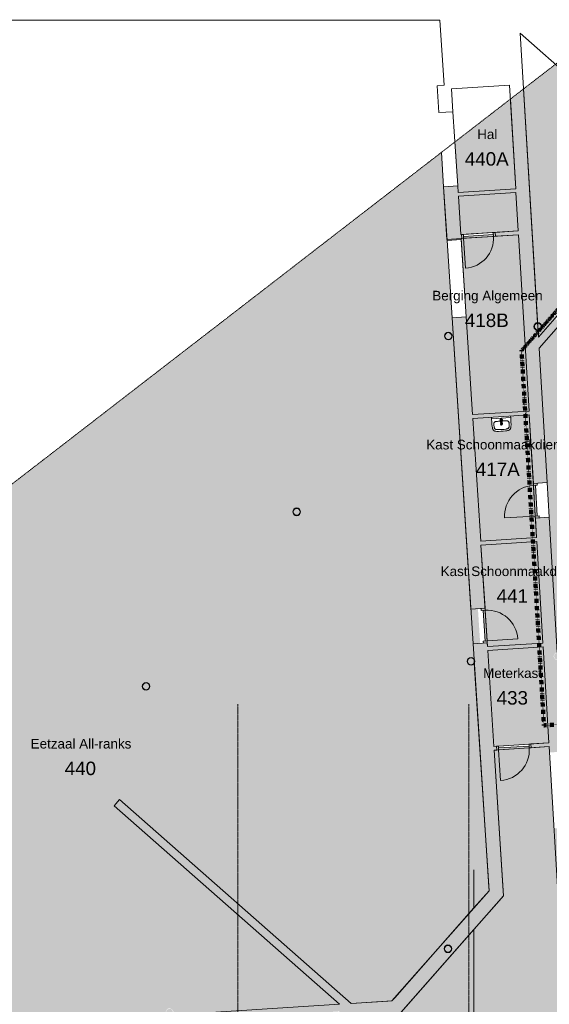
# Model space of a CAD drawing. Header units: millimetres. Extents: x 12177 to 91867, y 4659 to 113498.
# Tile 61 of 70: x 40738 to 54524, y 87874 to 113498. Entities that reach past the tile are written whole.
import ezdxf

# ---------------------------------------------------------------- set-up
doc = ezdxf.new("R2010")
doc.units = ezdxf.units.MM
for name, pattern in [('Afbreeklijn', [9, 5, -2, 0, -2]), ('ARC Dash', [4, 2, -2]), ('ARC Grid Line', [22.225, 12.7, -3.175, 3.175, -3.175])]:
    doc.linetypes.add(name, pattern=pattern)
for name, color, linetype, lineweight in [('A--A2__Ruwbouw', 8, 'Continuous', 9), ('A--AR9__AlgVoorz', 1, 'Continuous', 9), ('A--L$01A__Algemeen', 7, 'Continuous', 9), ('A--L$07A__Stramien', 1, 'Continuous', 13), ('A--L22__Binnenwanden', 2, 'Continuous', 9), ('A--L23__Vloeren', 3, 'Continuous', 9), ('A--L28__Hoofddraagconstructies', 3, 'Continuous', 9), ('A--L3__Afbouw', 2, 'Continuous', 9), ('A--L74__VasteSanitaireVoorz', 1, 'Continuous', 9), ('A--LD30__DetailPenMiddel', 3, 'Continuous', 9), ('A--LR9__AlgVoorz', 7, 'Continuous', 9), ('A--TR9__AlgVoorz', 1, 'Continuous', 13)]:
    doc.layers.add(name, color=color, linetype=linetype, lineweight=lineweight)
doc.styles.add('Arial', font='arial.ttf', dxfattribs={"height": 350})
doc.styles.add('Arial_1', font='arial.ttf', dxfattribs={"height": 250})

# ---------------------------------------------------------------- blocks, each defined once
blk = doc.blocks.new('28_SCF_ARC_stalen_kolom_rond - Stalen kolom ø200mm-1729722-DO-Begane grond - Nieuwe situatie')
at = {"layer": 'A--L28__Hoofddraagconstructies'}
h = blk.add_hatch(color=9, dxfattribs=at)
h.paths.add_polyline_path([(16, -98), (17, -98), (50, -87), (77, -64), (95, -31), (100, 0), (94, 34), (69, 71), (45, 88), (16, 98), (-17, 98), (-50, 87), (-77, 64), (-95, 31), (-100, 0), (-94, -34), (-77, -64), (-45, -88), (-16, -98)])
h.paths.add_polyline_path([(-16, -89), (-50, -74), (-77, -45), (-85, -31), (-90, 0), (-77, 45), (-61, 64), (-45, 78), (-16, 89), (17, 88), (61, 64), (77, 45), (85, 31), (90, 0), (77, -45), (69, -58), (45, -78), (16, -89)])
for radius, start, end in [(100, 360, 180), (100, 180, 360), (90, 0, 180), (90, 180, 360)]:
    blk.add_arc((0, 0), radius, start, end, dxfattribs=at)
blk = doc.blocks.new('32_DO_WB_vo deur enkel1 - vo 2-V3-DO-Begane grond - Nieuwe situatie')
at = {"layer": 'A--L3__Afbouw'}
h = blk.add_hatch(color=9, dxfattribs=at)
h.paths.add_polyline_path([(570, 50), (520, 50), (520, -50), (570, -46), (570, 47)])
h.paths.add_polyline_path([(-280, 50), (-330, 50), (-330, -50), (-280, -50), (-280, 17)])
blk.add_hatch(color=9, dxfattribs=at).paths.add_polyline_path([(520, 50), (-280, 50), (-280, 0), (520, 0)])
at = {"layer": 'A--L$01A__Algemeen'}
blk.add_line((520, 50), (520, 850), dxfattribs=at)
blk.add_arc((520, 50), 800, 90, 180, dxfattribs=at)
at = {"layer": 'A--L3__Afbouw'}
for p, q in [((-280, 50), (-330, 50)), ((-330, 50), (-330, -50)), ((520, 50), (-280, 50)), ((-280, 50), (-280, 0)), ((-280, -50), (-280, 50)), ((520, 0), (520, 50)), ((570, 50), (520, 50)), ((520, 50), (520, -50)), ((570, -50), (570, 50)), ((-330, -50), (-280, -50)), ((-280, 0), (520, 0)), ((520, -50), (570, -50))]:
    blk.add_line(p, q, dxfattribs=at)
blk = doc.blocks.new('32_DO_WB_vo deur enkel1 - vo 2-1766231-DO-Begane grond - Nieuwe situatie')
at = {"layer": 'A--L3__Afbouw'}
h = blk.add_hatch(color=9, dxfattribs=at)
h.paths.add_polyline_path([(570, 85), (570, 185), (520, 185), (520, 85), (564, 85)])
h.paths.add_polyline_path([(-280, 85), (-280, 185), (-330, 185), (-330, 85), (-313, 85)])
blk.add_hatch(color=9, dxfattribs=at).paths.add_polyline_path([(520, 135), (520, 185), (-280, 182), (-280, 135), (272, 135)])
at = {"layer": 'A--L$01A__Algemeen'}
blk.add_line((520, 185), (520, 985), dxfattribs=at)
blk.add_arc((520, 185), 800, 90, 180, dxfattribs=at)
at = {"layer": 'A--L3__Afbouw'}
for p, q in [((-280, 185), (-330, 185)), ((-330, 185), (-330, 85)), ((-330, 85), (-280, 85)), ((520, 185), (-280, 185)), ((-280, 185), (-280, 135)), ((-280, 85), (-280, 185)), ((-280, 135), (520, 135)), ((520, 135), (520, 185)), ((570, 185), (520, 185)), ((520, 185), (520, 85)), ((520, 85), (570, 85)), ((570, 85), (570, 185))]:
    blk.add_line(p, q, dxfattribs=at)
blk = doc.blocks.new('32_DO_WB_vo deur enkel1 - vo 2-1766233-DO-Begane grond - Nieuwe situatie')
at = {"layer": 'A--L3__Afbouw'}
h = blk.add_hatch(color=9, dxfattribs=at)
h.paths.add_polyline_path([(570, -180), (570, -80), (520, -80), (520, -180), (564, -180)])
h.paths.add_polyline_path([(-280, -180), (-280, -80), (-330, -80), (-330, -180)])
blk.add_hatch(color=9, dxfattribs=at).paths.add_polyline_path([(520, -180), (520, -130), (-280, -133), (-280, -180)])
at = {"layer": 'A--L$01A__Algemeen'}
blk.add_line((520, -180), (520, -980), dxfattribs=at)
blk.add_arc((520, -180), 800, 180, 270, dxfattribs=at)
at = {"layer": 'A--L3__Afbouw'}
for p, q in [((-330, -180), (-330, -80)), ((-330, -80), (-280, -80)), ((-280, -180), (-330, -180)), ((-280, -80), (-280, -180)), ((-280, -130), (520, -130)), ((-280, -180), (-280, -130)), ((520, -180), (-280, -180)), ((520, -180), (520, -80)), ((520, -80), (570, -80)), ((520, -130), (520, -180)), ((570, -180), (520, -180)), ((570, -80), (570, -180))]:
    blk.add_line(p, q, dxfattribs=at)
blk = doc.blocks.new('32_DO_WB_vo deur enkel1 - vo 2-V6-DO-Begane grond - Nieuwe situatie')
at = {"layer": 'A--L3__Afbouw'}
h = blk.add_hatch(color=9, dxfattribs=at)
h.paths.add_polyline_path([(560, 50), (510, 50), (510, -50), (560, -46)])
h.paths.add_polyline_path([(-270, 50), (-320, 50), (-320, -50), (-270, -50), (-270, 8)])
blk.add_hatch(color=9, dxfattribs=at).paths.add_polyline_path([(510, 50), (-270, 50), (-270, 0), (510, 0)])
at = {"layer": 'A--L$01A__Algemeen'}
blk.add_line((510, 50), (510, 830), dxfattribs=at)
blk.add_arc((510, 50), 780, 90, 180, dxfattribs=at)
at = {"layer": 'A--L3__Afbouw'}
for p, q in [((-270, 50), (-320, 50)), ((-320, 50), (-320, -50)), ((510, 50), (-270, 50)), ((-270, 50), (-270, 0)), ((-270, -50), (-270, 50)), ((510, 0), (510, 50)), ((560, 50), (510, 50)), ((510, 50), (510, -50)), ((560, -50), (560, 50)), ((-320, -50), (-270, -50)), ((-270, 0), (510, 0)), ((510, -50), (560, -50))]:
    blk.add_line(p, q, dxfattribs=at)
blk = doc.blocks.new('74_PF_wastafel 50x38_sphinx300_un - 74_PF_wastafel 50x38_sphinx300_un-V20-DO-Begane grond - Nieuwe situatie')
at = {"layer": 'A--L74__VasteSanitaireVoorz'}
for p, q in [((-250, 0), (-250, -37)), ((250, -37), (250, 0)), ((-250, -37), (-250, -129)), ((-250, -37), (-243, -37)), ((-250, -37), (-242, -37)), ((-242, -37), (242, -37)), ((-124, -117), (-21, -116)), ((22, -115), (124, -117)), ((242, -37), (250, -37)), ((250, -129), (250, -37))]:
    blk.add_line(p, q, dxfattribs=at)
at = {"layer": 'A--L74__VasteSanitaireVoorz', "lineweight": 25}
for p, q in [((-21, -100), (-24, -78)), ((-23, -99), (-23, -107)), ((-23, -99), (-22, -106)), ((-20, -99), (-23, -99)), ((-22, -115), (-16, -173)), ((-21, -113), (-21, -100)), ((-21, -101), (-21, -113)), ((-20, -126), (-20, -184)), ((-15, -173), (0, -173)), ((-15, -173), (15, -173)), ((0, -173), (15, -173)), ((16, -173), (22, -115)), ((23, -99), (20, -99)), ((20, -184), (20, -127)), ((24, -78), (21, -100)), ((21, -100), (21, -115)), ((21, -115), (21, -101)), ((23, -107), (23, -99))]:
    blk.add_line(p, q, dxfattribs=at)
at = {"layer": 'A--L74__VasteSanitaireVoorz', "flags": 128}
for points in [[(-250, -129), (-249, -183), (-246, -236), (-243, -269)], [(-197, -242), (-198, -221), (-198, -200), (-197, -187)], [(-197, -187), (-196, -177), (-195, -168), (-194, -158), (-193, -153)], [(-191, -282), (-193, -273), (-195, -264), (-196, -255), (-197, -245), (-197, -242)], [(-193, -153), (-193, -152), (-192, -150), (-192, -149), (-191, -147), (-191, -146), (-190, -144), (-189, -143), (-189, -141), (-188, -140), (-187, -139), (-186, -137), (-185, -136), (-184, -135), (-183, -134), (-182, -132), (-181, -131), (-180, -130), (-178, -129), (-177, -128)], [(-167, -124), (-160, -122), (-152, -120), (-145, -119), (-137, -118), (-130, -117), (-124, -117)], [(124, -117), (132, -118), (139, -118), (147, -119), (154, -121), (162, -122), (167, -124)], [(177, -128), (178, -129), (180, -130), (181, -131), (182, -133), (183, -134), (184, -135), (185, -136), (186, -137), (187, -139), (188, -140), (189, -141), (189, -143), (190, -144), (191, -146), (191, -147), (192, -149), (192, -150), (193, -152), (193, -153)], [(197, -242), (196, -251), (195, -261), (194, -270), (192, -279), (191, -282)], [(193, -153), (195, -163), (196, -173), (197, -182), (197, -187)], [(197, -187), (198, -208), (198, -229), (197, -242)], [(250, -37), (250, -37), (249, -37), (247, -37), (245, -37), (243, -37), (241, -37)], [(243, -269), (247, -216), (250, -162), (250, -129)], [(-243, -269), (-242, -276), (-241, -283), (-239, -290), (-238, -296), (-236, -303), (-233, -309), (-231, -316), (-228, -322), (-226, -328)], [(-226, -328), (-224, -330), (-223, -333), (-221, -335), (-220, -337), (-218, -339), (-217, -342), (-215, -344), (-213, -346), (-211, -348), (-209, -349), (-207, -351)], [(-207, -351), (-204, -353), (-201, -355), (-199, -357), (-196, -359), (-193, -360), (-190, -362), (-186, -363), (-183, -364), (-180, -365), (-177, -366), (-174, -367), (-172, -368)], [(-157, -321), (-159, -320), (-161, -319), (-163, -318), (-165, -317), (-167, -316), (-169, -315), (-170, -314), (-172, -313), (-174, -311), (-175, -310), (-177, -308), (-178, -307), (-180, -305), (-181, -304), (-182, -302), (-184, -300), (-185, -299), (-186, -297), (-187, -295), (-188, -293), (-189, -291), (-189, -289), (-190, -287), (-191, -285), (-191, -283), (-191, -282)], [(-172, -368), (-155, -371), (-137, -374), (-119, -376), (-101, -377), (-90, -378)], [(-107, -331), (-115, -330), (-124, -329), (-132, -328), (-140, -326), (-148, -323), (-156, -321), (-157, -321)], [(107, -331), (58, -335), (9, -336), (-40, -335), (-89, -333), (-107, -331)], [(-90, -378), (33, -379), (90, -378)], [(90, -378), (108, -377), (126, -375), (143, -373), (161, -370), (172, -368)], [(157, -321), (149, -323), (141, -325), (133, -327), (124, -329), (116, -330), (108, -331), (107, -331)], [(191, -282), (191, -285), (190, -287), (190, -289), (189, -291), (188, -292), (187, -294), (186, -296), (185, -298), (184, -300), (183, -302), (182, -303), (180, -305), (179, -306), (177, -308), (176, -309), (174, -311), (173, -312), (171, -313), (169, -315), (167, -316), (166, -317), (164, -318), (162, -319), (160, -320), (158, -320), (157, -321)], [(172, -368), (175, -367), (179, -366), (182, -365), (185, -364), (188, -362), (191, -361), (194, -359), (197, -358), (200, -356), (203, -354), (206, -352), (207, -351)], [(207, -351), (209, -349), (211, -347), (213, -346), (215, -344), (217, -341), (218, -339), (220, -337), (222, -335), (223, -332), (224, -330), (226, -328)], [(226, -328), (229, -322), (231, -315), (234, -309), (236, -302), (238, -296), (239, -289), (241, -282), (242, -275), (243, -269)]]:
    blk.add_lwpolyline(points, dxfattribs=at)
at = {"layer": 'A--L74__VasteSanitaireVoorz', "lineweight": 25, "flags": 128}
for points in [[(-22, -115), (-19, -144), (-15, -173)], [(-20, -104), (-19, -105), (-19, -105), (-19, -106)], [(-16, -173), (-16, -174), (-15, -175), (-15, -175), (-15, -176), (-15, -177), (-15, -177), (-15, -178), (-15, -178), (-15, -179), (-14, -179), (-14, -180), (-14, -181), (-13, -181), (-13, -182), (-13, -182), (-12, -183), (-12, -183), (-12, -184), (-11, -184), (-11, -185), (-10, -185), (-10, -185), (-9, -186), (-9, -186), (-8, -187), (-8, -187), (-7, -187), (-7, -187), (-6, -188), (-6, -188), (-5, -188), (-4, -188), (-4, -188), (-3, -189), (-3, -189), (-2, -189), (-1, -189), (-1, -189), (0, -189), (0, -189), (1, -189), (2, -189), (2, -189), (3, -189), (4, -189), (4, -188), (5, -188), (5, -188), (6, -188), (6, -188), (7, -187), (8, -187), (8, -187), (9, -186), (9, -186), (10, -186), (10, -185), (11, -185), (11, -184), (11, -184), (12, -183), (12, -183), (13, -182), (13, -182), (13, -181), (14, -181), (14, -180), (14, -180), (14, -179), (15, -179), (15, -178), (15, -177), (15, -177), (15, -176), (15, -176), (15, -175), (16, -174), (16, -174), (16, -173)], [(15, -173), (19, -144), (22, -115)], [(17, -113), (22, -106), (23, -99)], [(18, -108), (18, -107), (18, -106), (19, -106), (19, -105), (19, -104), (20, -104)]]:
    blk.add_lwpolyline(points, dxfattribs=at)
at = {"layer": 'A--L74__VasteSanitaireVoorz'}
for centre, radius, start, end in [((1091, -129), 1291, 180.891, 183), ((327, -215), 525, 176.9979, 183.0021), ((47, -200), 245, 169.0021, 176.9979), ((37, -230), 234, 183.0021, 192.9979), ((-154, -161), 39.8, 125.6177, 169.0021), ((-159, -154), 31.2, 105.2254, 125.6177), ((-118, -306), 189, 92.0128, 105.2254), ((0, -3650), 3535, 90.3412, 92.0128), ((0, -200), 23, 150, 180), ((0, -200), 23, 180, 0), ((0, -75), 17.5, 0, 180), ((0, -75), 17.5, 180, 240), ((0, -75), 17.5, 75, 105), ((0, -75), 17.5, 285, 0), ((0, -75), 17.5, 285, 300), ((0, -200), 23, 360, 30), ((0, -3650), 3535, 87.9872, 89.6485), ((118, -306), 189, 74.7746, 87.9872), ((159, -154), 31.2, 54.3823, 74.7746), ((154, -161), 39.8, 10.9979, 54.3823), ((-37, -230), 234, 347.0021, 356.9979), ((-47, -200), 245, 3.0021, 10.9979), ((-327, -215), 525, 356.9979, 3.0021), ((-1091, -129), 1291, 357, 359.109), ((-140, -271), 52.8, 192.9979, 251.0021), ((-71, -251), 123, 198.2459, 206.4169), ((-164, -297), 18.9, 206.4169, 231.4261), ((-88, -121), 211, 251.0021, 264.9979), ((0, 889), 1225, 264.9979, 275.0021), ((0, 2695), 3038, 269.7219, 270.2781), ((88, -121), 211, 275.0021, 288.9979), ((140, -271), 52.8, 288.9979, 347.0021), ((164, -297), 18.9, 308.5739, 333.5831), ((71, -251), 123, 333.5831, 341.7541)]:
    blk.add_arc(centre, radius, start, end, dxfattribs=at)
at = {"layer": 'A--L74__VasteSanitaireVoorz', "lineweight": 25}
for start, end in [(0, 180), (180, 243.6372), (288, 0)]:
    blk.add_arc((0, -75), 24, start, end, dxfattribs=at)
for centre, major_axis, ratio, start_param, end_param in [((0, -98), (20.5, 0), 0.967332, 1.570796, 3.665191), ((0, -100), (20.1, 0), 0.870402, 1.570796, 3.08442), ((0, -99), (20, 0), 0.97026, 3.144451, 3.592433), ((0, -184), (19.7, 0), 0.967332, 3.141593, 6.283185), ((0, -98), (20.5, 0), 0.967332, 5.759587, 7.853982), ((0, -100), (20.1, 0), 0.870402, 0.057173, 1.570796), ((0, -99), (20, 0), 0.97026, 5.832345, 6.280327)]:
    blk.add_ellipse(centre, major_axis=major_axis, ratio=ratio, start_param=start_param, end_param=end_param, dxfattribs=at)
for points, knots in [([(23, -99), (23, -96), (22, -91), (19, -87), (17, -85), (15, -83), (13, -82), (10, -80), (6, -79), (2, -79), (-2, -79), (-4, -79), (-8, -80), (-12, -81), (-15, -83), (-18, -86), (-20, -88), (-22, -92), (-23, -95), (-23, -97), (-23, -99)], [-1, -1, -1, -1, -0.861111, -0.791667, -0.756944, -0.722222, -0.6875, -0.652778, -0.583333, -0.513889, -0.479167, -0.444444, -0.388889, -0.333333, -0.277778, -0.222222, -0.166667, -0.111111, -0.055556, 0, 0, 0, 0]), ([(-23, -107), (-23, -104), (-22, -99), (-19, -94), (-17, -92), (-15, -90), (-13, -88), (-10, -87), (-6, -85), (-2, -85), (2, -85), (4, -85), (8, -86), (12, -88), (15, -90), (18, -93), (20, -96), (22, -100), (23, -103), (23, -106), (23, -107)], [-1, -1, -1, -1, -0.861111, -0.791667, -0.756944, -0.722222, -0.6875, -0.652778, -0.583333, -0.513889, -0.479167, -0.444444, -0.388889, -0.333333, -0.277778, -0.222222, -0.166667, -0.111111, -0.055556, 0, 0, 0, 0]), ([(-21, -97), (-21, -94), (-20, -90), (-17, -86), (-15, -83), (-13, -82), (-12, -81), (-9, -79), (-5, -78), (-2, -77), (1, -77), (4, -78), (7, -79), (10, -80), (14, -82), (16, -84), (18, -87), (20, -90), (21, -94), (21, -96), (21, -97)], [-1, -1, -1, -1, -0.861111, -0.791667, -0.756944, -0.722222, -0.6875, -0.652778, -0.583333, -0.513889, -0.479167, -0.444444, -0.388889, -0.333333, -0.277778, -0.222222, -0.166667, -0.111111, -0.055556, 0, 0, 0, 0]), ([(-19, -103), (-19, -103), (-19, -103), (-19, -102), (-20, -102), (-20, -101), (-20, -101), (-21, -100), (-21, -100), (-21, -99)], [0.7142857, 0.7142857, 0.7142857, 0.7142857, 0.75, 0.7857143, 0.8214286, 0.8571429, 0.8928571, 0.9285714, 1, 1, 1, 1]), ([(15, -173), (15, -176), (15, -179), (13, -182), (11, -184), (10, -185), (9, -186), (7, -187), (4, -188), (1, -189), (-2, -189), (-5, -188), (-8, -187), (-10, -185), (-12, -183), (-13, -181), (-14, -179), (-15, -176), (-15, -174), (-15, -173)], [-1, -1, -1, -1, -0.861111, -0.791667, -0.756944, -0.722222, -0.6875, -0.652778, -0.583333, -0.513889, -0.444444, -0.388889, -0.333333, -0.277778, -0.222222, -0.166667, -0.111111, -0.055556, 0, 0, 0, 0]), ([(21, -99), (21, -100), (21, -100), (20, -101), (20, -101), (20, -102), (19, -102), (19, -103), (19, -103), (18, -103), (18, -104), (17, -105), (17, -105), (16, -106)], [0, 0, 0, 0, 0.0714286, 0.1071429, 0.1428571, 0.1785714, 0.2142857, 0.25, 0.2678571, 0.2857143, 0.3214286, 0.3571429, 0.4285714, 0.4285714, 0.4285714, 0.4285714])]:
    blk.add_open_spline(points, degree=3, knots=knots, dxfattribs=at)
for points in [[(-22, -115), (-22, -114), (-23, -111), (-23, -109), (-23, -107)], [(-21, -101), (-21, -101), (-21, -99), (-21, -98), (-21, -97)], [(-21, -99), (-21, -99), (-21, -99), (-21, -100), (-21, -101)], [(21, -97), (21, -98), (21, -99), (21, -101), (21, -101)], [(21, -101), (21, -100), (21, -99), (21, -99), (21, -99)], [(23, -107), (23, -109), (23, -111), (22, -114), (22, -115)]]:
    blk.add_open_spline(points, degree=3, dxfattribs=at)
at = {"layer": 'A--L74__VasteSanitaireVoorz'}
for points in [[(76, -116), (76, -116), (76, -116), (74, -116), (71, -116), (67, -116), (63, -116), (59, -116), (56, -115), (54, -115), (54, -115), (54, -115)], [(54, -115), (54, -115), (54, -115), (56, -115), (59, -116), (63, -116), (67, -116), (71, -116), (74, -116), (76, -116), (76, -116), (76, -116)]]:
    blk.add_open_spline(points, degree=3, dxfattribs=at)
blk = doc.blocks.new('28_SCF_ARC_stalen_kolom_rond - Stalen kolom ø200mm-V38-DO-Begane grond - Nieuwe situatie')
at = {"layer": 'A--L28__Hoofddraagconstructies'}
h = blk.add_hatch(color=9, dxfattribs=at)
h.paths.add_polyline_path([(-17, -98), (17, -98), (50, -87), (80, -58), (95, -31), (98, 12), (94, 34), (59, 79), (45, 88), (16, 98), (-17, 98), (-50, 87), (-77, 64), (-98, 12), (-100, 0), (-94, -34), (-77, -64), (-45, -88)])
h.paths.add_polyline_path([(-4, -89), (-21, -87), (-50, -74), (-77, -45), (-85, -31), (-88, 12), (-83, 34), (-61, 64), (-45, 78), (-16, 89), (21, 87), (61, 64), (69, 58), (88, 12), (90, 0), (77, -45), (69, -58), (45, -78), (16, -89)])
for radius, start, end in [(100, 360, 180), (100, 180, 360), (90, 0, 180), (90, 180, 360)]:
    blk.add_arc((0, 0), radius, start, end, dxfattribs=at)
blk = doc.blocks.new('28_SCF_ARC_stalen_kolom_rond - Stalen kolom ø200mm-V39-DO-Begane grond - Nieuwe situatie')
at = {"layer": 'A--L28__Hoofddraagconstructies'}
for radius, start, end in [(100, 360, 180), (100, 180, 360), (90, 0, 180), (90, 180, 360)]:
    blk.add_arc((0, 0), radius, start, end, dxfattribs=at)
blk = doc.blocks.new('28_SCF_ARC_stalen_kolom_rond - Stalen kolom ø200mm-V40-DO-Begane grond - Nieuwe situatie')
at = {"layer": 'A--L28__Hoofddraagconstructies'}
h = blk.add_hatch(color=9, dxfattribs=at)
h.paths.add_polyline_path([(16, -98), (17, -98), (50, -87), (77, -64), (98, -12), (98, 12), (94, 34), (69, 71), (45, 88), (16, 98), (-17, 98), (-50, 87), (-77, 64), (-95, 31), (-100, 0), (-94, -34), (-77, -64), (-45, -88), (-16, -98)])
h.paths.add_polyline_path([(-16, -89), (-50, -74), (-77, -45), (-85, -31), (-90, 0), (-77, 45), (-61, 64), (-45, 78), (-16, 89), (17, 88), (61, 64), (77, 45), (85, 31), (90, 0), (77, -45), (69, -58), (45, -78), (16, -89)])
for radius, start, end in [(100, 360, 180), (100, 180, 360), (90, 0, 180), (90, 180, 360)]:
    blk.add_arc((0, 0), radius, start, end, dxfattribs=at)

msp = doc.modelspace()

# ---------------------------------------------------------------- hatches: boundary and pattern name
at = {"layer": 'A--A2__Ruwbouw'}
h = msp.add_hatch(color=9, dxfattribs=at)
h.paths.add_polyline_path([(55910.5, 71262.4), (56269.8, 71285), (56059.7, 74800.5), (55700.4, 74779.1), (55909.2, 71285)])
h.paths.add_polyline_path([(55646.7, 75677.5), (56006.1, 75698.9), (55770.9, 79634.9), (55747.6, 79634.9), (55704.7, 79655.4), (55680.4, 79682.9), (55670.4, 79702.6), (55665, 79733.4), (55680.4, 79783.8), (55704.7, 79811.3), (55724.2, 79823.3), (55759.1, 79831.8), (55668.4, 81348.9), (55309.1, 81327.4), (55645.4, 75698.9)])
h.paths.add_polyline_path([(55770.3, 79644.7), (55759.7, 79822), (55743.8, 79820), (55703.7, 79797.6), (55688.4, 79777.9), (55680.4, 79764.1), (55675, 79733.4), (55688.4, 79688.8), (55703.7, 79669.1), (55724.2, 79653.9), (55749.4, 79644.7)])
h.paths.add_polyline_path([(55191, 83303.9), (55550.3, 83325.3), (55246.5, 88409.5), (55223.3, 88409.5), (55180.3, 88430.1), (55156.1, 88457.5), (55145.9, 88478.2), (55140.6, 88508), (55150.5, 88548.9), (55180.3, 88586), (55196.2, 88596.7), (55234.8, 88606.5), (55206.8, 89074.2), (54847.5, 89052.7), (55017.7, 86203.7)])
h.paths.add_polyline_path([(55228.5, 88419.4), (55245.9, 88419.4), (55231, 88596.7), (55219.4, 88594.6), (55179.4, 88572.3), (55164, 88552.6), (55156.1, 88538.8), (55150.6, 88508), (55164, 88463.4), (55179.4, 88443.7), (55195.6, 88430.1), (55225, 88419.4)])
h.paths.add_polyline_path([(54729.4, 91029.1), (55088.7, 91050.6), (55003.7, 92473.1), (54644.4, 92451.6)])
h.paths.add_polyline_path([(54526.2, 94428.1), (54885.6, 94449.6), (54738.9, 96834.5), (54719.8, 96834.5), (54676.9, 96855.1), (54652.6, 96882.5), (54642.6, 96902.2), (54637.2, 96933), (54652.6, 96983.5), (54676.9, 97010.9), (54692.8, 97021.6), (54731.3, 97031.5), (54518.7, 100551), (54161.6, 100529.6), (54525, 94449.6)])
h.paths.add_polyline_path([(54742.5, 96844.4), (54727.8, 97021.6), (54716, 97019.6), (54675.9, 96997.3), (54660.6, 96977.6), (54652.6, 96963.8), (54647.2, 96933), (54660.6, 96888.4), (54675.9, 96868.7), (54692.2, 96855.1), (54738.3, 96844.4)])
h.paths.add_polyline_path([(54108, 101428), (54467.3, 101449.5), (54230.4, 105414.3), (54206, 105414.8), (54164.2, 105434.9), (54139.9, 105462.3), (54130.5, 105478.6), (54124.5, 105512.8), (54139.9, 105563.3), (54164.2, 105590.8), (54184.7, 105603.1), (54218.6, 105611.3), (53855, 111697.3), (53510.2, 111431.1), (54106.7, 101449.5)])
h.paths.add_polyline_path([(54211.6, 105424.2), (54229.8, 105424.2), (54219.2, 105601.5), (54203.3, 105599.4), (54163.2, 105577.1), (54147.9, 105557.4), (54138.8, 105537), (54134.5, 105512.8), (54147.9, 105468.2), (54163.2, 105448.5), (54179.5, 105434.9), (54208.9, 105424.2)])
h = msp.add_hatch(color=9, dxfattribs=at)
h.paths.add_polyline_path([(52954.8, 90824.3), (53300.3, 91215.6), (52905.2, 97281.6), (52539.2, 97257.9), (52570.1, 96848.9), (52581.5, 96821.6), (52585.6, 96798.4), (52573.1, 96734.2), (52801.4, 93200.1)])
h.paths.add_polyline_path([(52570.7, 96770.9), (52575.6, 96798.4), (52568.9, 96798.4), (52570.1, 96779.7)])
h.paths.add_polyline_path([(52481.2, 98156.1), (52850.4, 98179.9), (52360.7, 105761.8), (51991.5, 105737.9), (52371.7, 99850.7)])
h.paths.add_polyline_path([(51861.2, 107753.7), (52230.5, 107777.6), (52140.3, 109173.1), (51771.1, 109149.2), (51784, 108948.7)])
for points in [[(52157.7, 108903.6), (53655.3, 109003.4), (53649.5, 109100.2), (52151.3, 109003.4), (52154.8, 108948.7)], [(54258.1, 104951.1), (54817.3, 105594.3), (54671.4, 105722.9), (54241.1, 105234.5), (54257.1, 104968.3)], [(52531.4, 103119.2), (54001.2, 103214.2), (53995.3, 103314), (52525.2, 103214.2)], [(52744.1, 99826.2), (54198.1, 99920.2), (54192.1, 100020), (52738, 99920.2), (52742.5, 99850.7)], [(52921.4, 97082.2), (54361.7, 97182), (54356.1, 97275.1), (52914.9, 97182)], [(49065.6, 87875), (49362, 87893.8), (43335, 93200.1), (43196.3, 93042.4), (48937, 87988.2)]]:
    msp.add_hatch(color=9, dxfattribs=at).paths.add_polyline_path(points)
h = msp.add_hatch(color=9, dxfattribs=at)
h.paths.add_polyline_path([(52228.7, 107805.2), (52243.4, 107809.4), (52237.2, 107906), (52222.2, 107905)])
h.paths.add_polyline_path([(53121.8, 107862.9), (53720.9, 107905), (53715.2, 108001.5), (53115.4, 107962.7), (53119.3, 107901.7)])
h = msp.add_hatch(color=9, dxfattribs=at)
h.paths.add_polyline_path([(53089, 94487.3), (53153.8, 94491.5), (53147.4, 94591.3), (53083, 94579.5)])
h.paths.add_polyline_path([(54052, 94549.5), (54516.7, 94587.1), (54511.2, 94679.4), (54045.5, 94649.3), (54050, 94579.5)])
h = msp.add_hatch(color=9, dxfattribs=at)
h.paths.add_polyline_path([(50427.8, 87961.7), (50950.7, 87995.1), (53334, 90694.7), (53300.3, 91215.6), (50451.1, 87988.2)])
h.paths.add_polyline_path([(51902.5, 89220.2), (51867.8, 89220.2), (51830, 89236.4), (51800.6, 89268.2), (51790.6, 89287.9), (51787.3, 89331.1), (51800.6, 89369.2), (51824.8, 89396.6), (51840.7, 89407.3), (51869.5, 89417.2), (51902.5, 89417.2), (51945.5, 89396.6), (51969.7, 89369.2), (51983, 89331.1), (51985.1, 89318.7), (51969.7, 89268.2), (51945.5, 89240.7), (51929.6, 89230.1)])
h.paths.add_polyline_path([(51900.8, 89230.1), (51946.4, 89254.4), (51961.8, 89274.1), (51969.7, 89287.9), (51973, 89331.1), (51961.8, 89363.3), (51938.6, 89389.6), (51930.1, 89396.6), (51900.8, 89407.3), (51863.9, 89405.3), (51823.9, 89383), (51808.5, 89363.3), (51797.3, 89331.1), (51795.1, 89318.7), (51808.5, 89274.1), (51823.9, 89254.4), (51840.1, 89240.7), (51881, 89230.1)])
h = msp.add_hatch(color=9, dxfattribs=at)
h.paths.add_polyline_path([(20814.3, 85704.1), (28988.2, 86225), (28964.7, 86594.2), (20814.3, 86074.9), (20814.3, 85804.3)])
h.paths.add_polyline_path([(29940, 86285.6), (32232.3, 86431.7), (32209.3, 86800.9), (29916.5, 86654.9), (29933.7, 86385.4)])
h.paths.add_polyline_path([(49067.3, 87504.3), (50603.9, 87602.2), (50950.7, 87995.1), (49043.7, 87873.6), (49065.6, 87529.8)])
at = {"layer": 'A--AR9__AlgVoorz'}
h = msp.add_hatch(color=7, dxfattribs=at)
h.paths.add_polyline_path([(54241.1, 105234.5), (57958.5, 109454.6), (54685.1, 112338.5), (53855, 111697.3), (54218.6, 105611.3), (54258.1, 105605.4), (54285, 105590.7), (54309.1, 105563.3), (54320.3, 105537), (54324.5, 105512.8), (54309.1, 105462.3), (54284.8, 105434.9), (54258.1, 105420.2), (54230.4, 105414.3), (54240.1, 105251.3)])
h.paths.add_polyline_path([(54240.1, 105424.2), (54285.8, 105448.5), (54301.1, 105468.2), (54309.1, 105482), (54314.5, 105512.8), (54301.1, 105557.4), (54285.8, 105577.1), (54258.1, 105594.9), (54219.2, 105601.5), (54229.8, 105424.2)])
for points in [[(52151.3, 109003.4), (53649.5, 109100.2), (53505.8, 111427.7), (52066.5, 110316.2), (52148.3, 109050.3)], [(52222.2, 107905), (53715.2, 108001.5), (53649.5, 109000), (52157.7, 108903.6), (52222.2, 107906)], [(52524.9, 103219), (53995.3, 103314), (53715.2, 107901.3), (52228.7, 107805.2), (52522.1, 103262.5)], [(52914.9, 97182), (54356.1, 97275.1), (54192.1, 99919.8), (52744.1, 99826.2), (52910, 97257.9)], [(53082.5, 94587.1), (54511.2, 94679.4), (54356.1, 97174.9), (52921.4, 97082.2), (53082.3, 94591.3)], [(52573.3, 75366.4), (53798.3, 75366.4), (53798.3, 76467.4), (55599.5, 76467.4), (54511.2, 94579.2), (53089, 94487.3), (53334, 90694.7), (52563.3, 89821.6), (52566, 82548.4), (52620.3, 82501.4), (51047.7, 80671.7), (52613.3, 79290.3), (52613.3, 76511.4), (52573.3, 76504.7), (52573.3, 75968.4)]]:
    msp.add_hatch(color=7, dxfattribs=at).paths.add_polyline_path(points)
h = msp.add_hatch(color=7, dxfattribs=at)
h.paths.add_polyline_path([(20664.3, 86065.3), (31887.8, 86780.5), (31851.8, 87345.4), (30112.3, 88877.4), (25789.3, 88602.4), (25826.1, 88023.4), (25616.5, 88010.1), (25566.3, 88798.7), (30185.8, 89092.5), (32055.8, 87445.5), (32097.3, 86793.8), (32209.8, 86793.8), (32221.1, 86616.3), (49055.5, 87688.9), (49043.7, 87873.6), (49065.6, 87875), (43196.3, 93042.4), (43335, 93200.1), (49362, 87893.8), (50427.8, 87961.7), (52954.8, 90824.3), (52570.1, 96748), (52554.5, 96727.7), (52530, 96709.8), (52501.2, 96700), (52468.2, 96700), (52425.2, 96720.5), (52401, 96748), (52391, 96767.7), (52385.6, 96798.4), (52401, 96848.9), (52425.2, 96876.4), (52441.1, 96887.1), (52469.9, 96896.9), (52502.9, 96896.9), (52545.9, 96876.4), (52564.6, 96864.8), (52539.2, 97257.9), (52723.8, 97269.9), (52665.8, 98168), (52481.2, 98156.1), (51713.3, 110043.4), (20673.4, 86072.4)])
h.paths.add_polyline_path([(36174.7, 86963.7), (36172.9, 86963.7), (36130, 86984.2), (36105.7, 87011.7), (36092.7, 87048.4), (36090.3, 87062.2), (36105.7, 87112.6), (36130, 87140.1), (36145.9, 87150.8), (36174.7, 87160.6), (36207.7, 87160.6), (36250.6, 87140.1), (36274.9, 87112.6), (36284.9, 87092.9), (36290.1, 87061), (36274.9, 87011.7), (36250.6, 86984.2), (36234.7, 86973.5), (36205.9, 86963.7)])
h.paths.add_polyline_path([(36205.9, 86973.5), (36251.6, 86997.9), (36266.9, 87017.6), (36274.9, 87031.4), (36280.3, 87062.2), (36266.9, 87106.7), (36251.6, 87126.4), (36235.3, 87140.1), (36205.9, 87150.8), (36169.1, 87148.8), (36129, 87126.4), (36113.7, 87106.7), (36105.7, 87092.9), (36102.6, 87049), (36113.7, 87017.6), (36129, 86997.9), (36145.3, 86984.2), (36174.7, 86973.5)])
h.paths.add_polyline_path([(44655.4, 87570.2), (44620.7, 87570.2), (44579.6, 87589.1), (44553.5, 87618.2), (44543.5, 87637.9), (44538, 87668.7), (44553.5, 87719.2), (44577.7, 87746.6), (44593.6, 87757.3), (44622.4, 87767.2), (44655.4, 87767.2), (44698.4, 87746.6), (44722.6, 87719.2), (44732.6, 87699.5), (44738, 87668.7), (44722.6, 87618.2), (44698.4, 87590.7), (44682.5, 87580)])
h.paths.add_polyline_path([(44653.7, 87580), (44699.3, 87604.4), (44714.6, 87624.1), (44722.6, 87637.9), (44728, 87668.7), (44714.6, 87713.3), (44699.3, 87733), (44683, 87746.6), (44653.7, 87757.3), (44616.8, 87755.3), (44576.8, 87733), (44561.4, 87713.3), (44553.5, 87699.5), (44548, 87668.7), (44561.4, 87624.1), (44576.8, 87604.4), (44607.2, 87585.6), (44622.4, 87580)])
h.paths.add_polyline_path([(40127.1, 91506.5), (40092.4, 91506.5), (40049.5, 91527.1), (40025.2, 91554.5), (40015.2, 91574.2), (40009.8, 91605), (40025.2, 91655.5), (40049.5, 91683), (40065.4, 91693.7), (40094.2, 91703.5), (40127.1, 91703.5), (40170.1, 91683), (40194.4, 91655.5), (40204.4, 91635.8), (40209.8, 91605), (40194.4, 91554.5), (40170.1, 91527.1), (40154.2, 91516.4)])
h.paths.add_polyline_path([(40094.2, 91516.4), (40131, 91518.4), (40171.1, 91540.7), (40186.4, 91560.4), (40194.4, 91574.2), (40199.8, 91605), (40186.4, 91649.6), (40171.1, 91669.3), (40154.8, 91683), (40125.4, 91693.7), (40088.6, 91691.6), (40048.5, 91669.3), (40033.2, 91649.6), (40025.2, 91635.8), (40019.8, 91605), (40033.2, 91560.4), (40048.5, 91540.7), (40064.8, 91527.1), (40092.4, 91517)])
h.paths.add_polyline_path([(44046.4, 96049.1), (44011.6, 96049.1), (43968.7, 96069.6), (43944.4, 96097.1), (43934.4, 96116.8), (43929, 96147.6), (43944.4, 96198.1), (43968.7, 96225.5), (43984.6, 96236.2), (44013.4, 96246.1), (44046.4, 96246.1), (44089.3, 96225.5), (44113.6, 96198.1), (44123.6, 96178.4), (44129, 96147.6), (44113.6, 96097.1), (44089.3, 96069.6), (44073.4, 96058.9)])
h.paths.add_polyline_path([(44013.4, 96058.9), (44050.2, 96061), (44090.3, 96083.3), (44105.6, 96103), (44113.6, 96116.8), (44119, 96147.6), (44105.6, 96192.2), (44090.3, 96211.9), (44074, 96225.5), (44044.6, 96236.2), (44007.8, 96234.2), (43967.7, 96211.9), (43952.4, 96192.2), (43944.4, 96178.4), (43939, 96147.6), (43952.4, 96103), (43967.7, 96083.3), (43984, 96069.6), (44011.6, 96059.6)])
h.paths.add_polyline_path([(52469.9, 96709.8), (52506.8, 96711.8), (52546.8, 96734.2), (52562.2, 96753.9), (52570.1, 96779.7), (52562.2, 96843), (52539.2, 96869.1), (52530.6, 96876.4), (52501.2, 96887.1), (52464.3, 96885.1), (52424.3, 96862.7), (52408.9, 96843), (52401, 96829.2), (52395.6, 96798.4), (52408.9, 96753.9), (52424.3, 96734.2), (52440.6, 96720.5), (52468.2, 96710.4)])
h.paths.add_polyline_path([(47965.7, 100591.8), (47931, 100591.8), (47888, 100612.4), (47863.8, 100639.8), (47853.8, 100659.5), (47848.4, 100690.3), (47863.8, 100740.8), (47888, 100768.2), (47903.9, 100778.9), (47932.7, 100788.8), (47965.7, 100788.8), (48008.7, 100768.2), (48032.9, 100740.8), (48042.9, 100721.1), (48048.4, 100690.3), (48032.9, 100639.8), (48008.7, 100612.4), (47992.8, 100601.7)])
h.paths.add_polyline_path([(47964, 100601.7), (48009.6, 100626), (48025, 100645.7), (48032.9, 100659.5), (48038.4, 100690.3), (48025, 100734.9), (48009.6, 100754.6), (47993.4, 100768.2), (47964, 100778.9), (47927.2, 100776.9), (47887.1, 100754.6), (47871.8, 100734.9), (47863.8, 100721.1), (47858.4, 100690.3), (47871.8, 100645.7), (47887.1, 100626), (47903.4, 100612.4), (47932.7, 100601.7)])
h.paths.add_polyline_path([(51909.3, 105164.6), (51876.3, 105164.6), (51833.3, 105185.1), (51809.1, 105212.6), (51799.1, 105232.3), (51793.6, 105263.1), (51809.1, 105313.5), (51833.3, 105341), (51849.2, 105351.7), (51878, 105361.5), (51911, 105361.5), (51954, 105341), (51978.2, 105313.5), (51991.5, 105275.5), (51991.5, 105250.6), (51978.2, 105212.6), (51954, 105185.1), (51938.1, 105174.4), (51911, 105164.6)])
h.paths.add_polyline_path([(51878, 105174.4), (51914.9, 105176.5), (51954.9, 105198.8), (51970.3, 105218.5), (51978.2, 105232.3), (51983.6, 105263.1), (51970.3, 105307.6), (51954.9, 105327.3), (51938.6, 105341), (51909.3, 105351.7), (51872.4, 105349.7), (51832.4, 105327.3), (51817, 105307.6), (51809.1, 105293.8), (51803.6, 105263.1), (51817, 105218.5), (51832.4, 105198.8), (51848.6, 105185.1), (51876.3, 105175.1)])
h = msp.add_hatch(color=7, dxfattribs=at)
h.paths.add_polyline_path([(57604.6, 94661.6), (59237.9, 96521.3), (59487.4, 96865.6), (59619.9, 97085.4), (59722.6, 97286.4), (59816.5, 97498.7), (59872.8, 97649.4), (59940.4, 97861.1), (59984.1, 98030.4), (60023.3, 98215.4), (60151, 98830.4), (60207.2, 99014.4), (60276.5, 99207.7), (60367.1, 99425.1), (60531.8, 99747.3), (60623, 99898.4), (60775.8, 100128.8), (60876.7, 100261.3), (61019.3, 100432.6), (62981.8, 102660.4), (56898.4, 107948.6), (54258.1, 104951.1), (54731.3, 97031.5), (54754.6, 97031.5), (54801.5, 97007.6), (54821.8, 96983.5), (54832.8, 96958.1), (54837.2, 96933), (54821.8, 96882.5), (54796.4, 96854.1), (54781.6, 96844.4), (54743.1, 96834.5), (54815, 95549.7), (56711.5, 95663.1), (56728.8, 95473.8), (56764.1, 95468), (57637.5, 94699.1), (57604.6, 94661.7)])
h.paths.add_polyline_path([(54742.5, 96844.4), (54758.4, 96846.4), (54796.4, 96866.9), (54813.8, 96888.4), (54821.8, 96902.2), (54827.2, 96933), (54813.8, 96977.6), (54796.4, 96999.1), (54782.2, 97010.9), (54731.9, 97021.6), (54742.4, 96846.4)])
h.paths.add_polyline_path([(58545.2, 99326.6), (58290.1, 99551.3), (60061.7, 101562.3), (60316.8, 101337.6), (58652.4, 99448.3)])
h = msp.add_hatch(color=7, dxfattribs=at)
h.paths.add_polyline_path([(53509.2, 103144.9), (53258, 103109.5), (53258, 103103.4), (53254.6, 103086.3), (53266.3, 103078.7), (53273.2, 103076.2), (53282.7, 103077.3), (53287.7, 103097.5), (53282.7, 103110.3), (53455.3, 103136.6)])
h.paths.add_polyline_path([(52737.7, 99926), (54192.1, 100020), (53995.3, 103213.8), (53507.8, 103182.3), (53517.1, 102938), (53511.8, 102881.3), (53489.3, 102836.4), (53459.2, 102819.6), (53379.6, 102804.6), (53154.3, 102794.1), (53102.9, 102802.2), (53077.7, 102819.2), (53057.7, 102856.4), (53042.4, 102939.4), (53032.4, 103049.2), (53024.8, 103151.1), (52531.4, 103119.2), (52731.6, 100020)])
h.paths.add_polyline_path([(53180.9, 102821.7), (53357.4, 102831.5), (53442.2, 102848.5), (53467.7, 102865.3), (53480.6, 102887.8), (53485.8, 102926.6), (53482.6, 102993.6), (53467.1, 103045.4), (53449.2, 103059.4), (53420.2, 103064.6), (53292.2, 103060.3), (53397.8, 103057.8), (53441.1, 103054), (53468.8, 103026.3), (53477.7, 102962.6), (53475.6, 102897.2), (53446.7, 102858.8), (53419.5, 102848.5), (53326, 102835.6), (53257.4, 102830.8), (53155.4, 102831.4), (53113.8, 102844.5), (53088.4, 102892.3), (53081.8, 102978.1), (53084.9, 103003.1), (53107.5, 103032.5), (53150, 103041.7), (53092.9, 103032.7), (53079.1, 103013.9), (53074.1, 102967.2), (53085.1, 102874.6), (53099.9, 102847), (53114, 102835.3), (53160, 102823.5), (53176.9, 102822.1)])
h.paths.add_polyline_path([(53280.7, 102944.2), (53296.5, 102951.9), (53301.8, 102970.6), (53295.5, 102978.1), (53292.9, 102970.9), (53261.9, 102975.2), (53256.6, 102971.6), (53260.1, 102954.4), (53274.7, 102944.6)])
h = msp.add_hatch(color=7, dxfattribs=at)
h.paths.add_polyline_path([(46697.3, 76511.4), (46718.3, 76511.4), (46708.3, 76526.4)])
h.paths.add_polyline_path([(52343.7, 76511.4), (52513.3, 76511.4), (52513.3, 79246.3), (50905.9, 80671.7), (52544.8, 82566.7), (52563.3, 82550.7), (52563.3, 89821.6), (50603.9, 87602.2), (32232.3, 86431.7), (32232.3, 76511.4), (36051.3, 76511.4), (36051.3, 76561.9), (36931.3, 76561.9), (36931.3, 76511.4), (46697.3, 76511.4), (46697.3, 76594.4), (46743.3, 76594.4), (46728.3, 76578.9), (46728.3, 76528.9), (46743.3, 76526.4), (46743.3, 76511.4), (47773.3, 76512.7), (47773.3, 76526.4), (47808.3, 76526.4), (47798.3, 76511.4), (52253.3, 76511.4)])
h.paths.add_polyline_path([(46977.5, 76533.9), (46730.3, 76537), (46730.3, 76573.9), (47800.3, 76573.9), (47798.3, 76533.9), (47444.5, 76533.9)])
h.paths.add_polyline_path([(47911.5, 77005), (47803.1, 77005), (47803.1, 77305), (48103.1, 77305), (48103.1, 77005)])
h.paths.add_polyline_path([(47773.4, 80656.4), (47773.4, 80956.4), (48073.4, 80956.4), (48073.4, 80656.4), (47803.1, 80656.4)])

# ---------------------------------------------------------------- linework, layer by layer
at = {"layer": 'A--L$07A__Stramien', "linetype": 'ARC Grid Line'}
for p, q in [((46417.3, 95686.5), (46417.3, 39742)), ((52432.3, 95686.5), (52432.3, 39742))]:
    msp.add_line(p, q, dxfattribs=at)
at = {"layer": 'A--L22__Binnenwanden', "lineweight": 15}
for p, q in [((54218.6, 105611.3), (53855, 111697.3)), ((53510.2, 111431.1), (53649.5, 109100.2)), ((52140.3, 109173.1), (51771.1, 109149.2)), ((52151.3, 109003.4), (52140.3, 109173.1)), ((51771.1, 109149.2), (51861.2, 107753.7)), ((53649.5, 109100.2), (52151.3, 109003.4)), ((52157.7, 108903.6), (53655.5, 109000.4)), ((52222.2, 107905), (52157.7, 108903.6)), ((53655.5, 109000.4), (53715.2, 108001.5)), ((52237.2, 107906), (52222.2, 107905)), ((52243.7, 107806.2), (52237.2, 107906)), ((53715.2, 108001.5), (53115.4, 107962.7)), ((53115.4, 107962.7), (53121.8, 107862.9)), ((53121.8, 107862.9), (53721.1, 107901.7)), ((53721.1, 107901.7), (53995.3, 103314)), ((51861.2, 107753.7), (52230.5, 107777.6)), ((52228.7, 107805.2), (52243.7, 107806.2)), ((52230.5, 107777.6), (52228.7, 107805.2)), ((52360.7, 105761.8), (51991.5, 105737.9)), ((51991.5, 105737.9), (52481.2, 98156.1)), ((52524.9, 103219), (52360.7, 105761.8)), ((54229.8, 105424.2), (54219.2, 105601.5)), ((54671.4, 105722.9), (54241.1, 105234.5)), ((54258.1, 104951.1), (54821.4, 105590.7)), ((54241.1, 105234.5), (54230.4, 105414.3)), ((54467.3, 101449.5), (54258.1, 104951.1)), ((53995.3, 103314), (52524.9, 103219)), ((52531.4, 103119.2), (54001.2, 103214.2)), ((52737.7, 99926), (52531.4, 103119.2)), ((54001.2, 103214.2), (54108, 101428)), ((54108, 101428), (54467.3, 101449.5)), ((54521, 100551.1), (54161.6, 100529.6)), ((54161.6, 100529.6), (54192.1, 100020)), ((54731.3, 97031.5), (54521, 100551.1)), ((54192.1, 100020), (52737.7, 99926)), ((52744.1, 99826.2), (54198.1, 99920.2)), ((52850.4, 98179.9), (52744.1, 99826.2)), ((54198.1, 99920.2), (54356.1, 97275.1)), ((52481.2, 98156.1), (52850.4, 98179.9)), ((52908.5, 97281.8), (52539.2, 97257.9)), ((52539.2, 97257.9), (52565.1, 96857.6)), ((52914.9, 97182), (52908.5, 97281.8)), ((54356.1, 97275.1), (52914.9, 97182)), ((52921.4, 97082.2), (54362.1, 97175.3)), ((54362.1, 97175.3), (54511.2, 94679.4)), ((53082.5, 94587.1), (52921.4, 97082.2)), ((52566.5, 96835.5), (52570.7, 96770.9)), ((52572, 96751.2), (52954.8, 90824.3)), ((53147.4, 94591.3), (53082.5, 94587.1)), ((53153.8, 94491.5), (53147.4, 94591.3)), ((54511.2, 94679.4), (54045.5, 94649.3)), ((54045.5, 94649.3), (54052, 94549.5)), ((54052, 94549.5), (54517.2, 94579.5)), ((54517.2, 94579.5), (54526.2, 94428.1)), ((53089, 94487.3), (53153.8, 94491.5)), ((53334, 90694.7), (53089, 94487.3)), ((43335, 93200.1), (43196.3, 93042.4)), ((43196.3, 93042.4), (49065.6, 87875)), ((49362, 87893.8), (43335, 93200.1)), ((52954.8, 90824.3), (50427.8, 87961.7)), ((50603.9, 87602.2), (53334, 90694.7)), ((50427.8, 87961.7), (49362, 87893.8)), ((49065.6, 87875), (49043.7, 87873.6))]:
    msp.add_line(p, q, dxfattribs=at)
at = {"layer": 'A--L22__Binnenwanden'}
for p, q in [((52066.5, 110316.2), (52140.3, 109173.1)), ((51771.1, 109149.2), (51713.3, 110043.4)), ((52287.1, 107909.2), (53065.5, 107959.5)), ((51991.5, 105737.9), (51861.2, 107753.7)), ((52230.5, 107777.6), (52360.7, 105761.8)), ((54467.3, 101449.5), (54521, 100551.1)), ((53197.3, 94594.5), (53995.6, 94646.1))]:
    msp.add_line(p, q, dxfattribs=at)
at = {"layer": 'A--L23__Vloeren'}
msp.add_line((54465.5, 101449.4), (54518.7, 100551), dxfattribs=at)
at = {"layer": 'A--LD30__DetailPenMiddel', "linetype": 'ARC Dash'}
msp.add_line((20140.7, 85661), (56186.3, 113497.7), dxfattribs=at)
at = {"layer": 'A--LD30__DetailPenMiddel'}
for p, q in [((52140.3, 109173.1), (52066.5, 110316.2)), ((52140.3, 109173.1), (52066.5, 110316.2)), ((52360.7, 105761.8), (52230.5, 107777.6)), ((52360.7, 105761.8), (52230.5, 107777.6)), ((52563.3, 90380.7), (52563.3, 91372.1)), ((52563.3, 82550.7), (52563.3, 89821.6))]:
    msp.add_line(p, q, dxfattribs=at)
at = {"layer": 'A--LD30__DetailPenMiddel', "linetype": 'Afbreeklijn', "lineweight": 100}
for p, q in [((56870.3, 108370.6), (53801.1, 104886.2)), ((54383.9, 95133.3), (53801.1, 104886.2)), ((56685.5, 95270.8), (54383.9, 95133.3))]:
    msp.add_line(p, q, dxfattribs=at)
at = {"layer": 'A--LR9__AlgVoorz'}
for p, q in [((51675.7, 113487.1), (27717.4, 113487.1)), ((51785.4, 111790.2), (51675.7, 113487.1)), ((51601.3, 111778.3), (51785.4, 111790.2)), ((51646.4, 111079.8), (51601.3, 111778.3)), ((52015.6, 111103.6), (51646.4, 111079.8)), ((52140.3, 109173.1), (52015.6, 111103.6)), ((51771.1, 109149.2), (52140.3, 109173.1)), ((51859.5, 107781.4), (51771.1, 109149.2)), ((52228.7, 107805.2), (51859.5, 107781.4)), ((52360.7, 105761.8), (52228.7, 107805.2)), ((51991.5, 105737.9), (52360.7, 105761.8)), ((52947.9, 90931.3), (51991.5, 105737.9)), ((43196.3, 93042.4), (43335, 93200.1)), ((49065.6, 87875), (43196.3, 93042.4)), ((43335, 93200.1), (49362, 87893.8)), ((52563.3, 90380.7), (52883.8, 90743.9)), ((52883.8, 90743.9), (52954.8, 90824.3)), ((52954.8, 90824.3), (52947.9, 90931.3)), ((50499.8, 88043.3), (52563.3, 90380.7)), ((49362, 87893.8), (50318.9, 87954.8)), ((50318.9, 87954.8), (50427.8, 87961.7)), ((50427.8, 87961.7), (50499.8, 88043.3)), ((32097.3, 86793.8), (49065.6, 87875))]:
    msp.add_line(p, q, dxfattribs=at)
at = {"layer": 'A--LR9__AlgVoorz', "flags": 128}
for points in [[(57958.5, 109454.6), (53768.4, 113146.1), (54241.1, 105234.5), (54666.7, 105717.6), (56497.1, 107795.6)], [(52151.3, 109003.4), (53649.5, 109100.2), (53488.5, 111795), (52114.2, 111706.2), (51977.3, 111697.4), (52015.6, 111103.6), (52140.3, 109173.1)], [(52222.2, 107905), (53715.2, 108001.5), (53655.5, 109000.4), (52157.7, 108903.6)], [(52524.9, 103219), (53995.3, 103314), (53721.1, 107901.7), (52228.7, 107805.2), (52360.7, 105761.8)], [(54001.2, 103214.2), (52531.4, 103119.2), (52737.7, 99926), (54192.1, 100020)], [(54198.1, 99920.2), (52744.1, 99826.2), (52914.9, 97182), (54356.1, 97275.1)], [(54362.1, 97175.3), (52921.4, 97082.2), (53082.5, 94587.1), (54511.2, 94679.4)], [(52613.3, 76511.4), (52613.3, 76351.4), (52573.3, 76351.4), (52573.3, 75366.4), (53798.3, 75366.4), (53798.3, 76467.4), (55599.5, 76467.4), (54517.2, 94579.5), (53089, 94487.3), (53317.1, 90955.1), (53334, 90694.7), (53161.2, 90499), (52563.3, 89821.6), (52563.3, 82512), (52563.3, 82435.5), (51042.3, 80676.4), (52563.3, 79335.5), (52563.3, 79268.9), (52613.3, 79268.9)], [(52513.3, 76511.4), (52513.3, 79246.3), (52310.7, 79424.9), (50901.8, 80666.9), (52563.3, 82588.4), (52563.3, 89821.6), (50777.2, 87798.5), (50603.9, 87602.2), (50342.4, 87585.6), (32232.3, 86431.7), (32232.3, 76511.4)]]:
    msp.add_lwpolyline(points, close=True, dxfattribs=at)

# ---------------------------------------------------------------- block references
at = {"layer": 'A--L28__Hoofddraagconstructies'}
for name, p in [('28_SCF_ARC_stalen_kolom_rond - Stalen kolom ø200mm-1729722-DO-Begane grond - Nieuwe situatie', (54224.5, 105512.8)), ('28_SCF_ARC_stalen_kolom_rond - Stalen kolom ø200mm-V40-DO-Begane grond - Nieuwe situatie', (51893.6, 105263.1)), ('28_SCF_ARC_stalen_kolom_rond - Stalen kolom ø200mm-1729722-DO-Begane grond - Nieuwe situatie', (47948.4, 100690.3)), ('28_SCF_ARC_stalen_kolom_rond - Stalen kolom ø200mm-1729722-DO-Begane grond - Nieuwe situatie', (52485.6, 96798.4)), ('28_SCF_ARC_stalen_kolom_rond - Stalen kolom ø200mm-1729722-DO-Begane grond - Nieuwe situatie', (44029, 96147.6)), ('28_SCF_ARC_stalen_kolom_rond - Stalen kolom ø200mm-V38-DO-Begane grond - Nieuwe situatie', (51885.1, 89318.7)), ('28_SCF_ARC_stalen_kolom_rond - Stalen kolom ø200mm-V39-DO-Begane grond - Nieuwe situatie', (51885.1, 89318.7))]:
    msp.add_blockref(name, p, dxfattribs=at)
at = {"layer": 'A--L3__Afbouw'}
for name, p, rotation in [('32_DO_WB_vo deur enkel1 - vo 2-V6-DO-Begane grond - Nieuwe situatie', (52799.3, 107892.2), 183.6959813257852), ('32_DO_WB_vo deur enkel1 - vo 2-1766233-DO-Begane grond - Nieuwe situatie', (54307.3, 101109.4), 273.4196840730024), ('32_DO_WB_vo deur enkel1 - vo 2-1766231-DO-Begane grond - Nieuwe situatie', (52687.1, 97838.7), 273.6959813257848), ('32_DO_WB_vo deur enkel1 - vo 2-V3-DO-Begane grond - Nieuwe situatie', (53719.4, 94578.1), 183.6959813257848)]:
    msp.add_blockref(name, p, dxfattribs=dict(at, rotation=rotation))
at = {"layer": 'A--L74__VasteSanitaireVoorz', "rotation": 3.695981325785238}
msp.add_blockref('74_PF_wastafel 50x38_sphinx300_un - 74_PF_wastafel 50x38_sphinx300_un-V20-DO-Begane grond - Nieuwe situatie', (53266.3, 103166.7), dxfattribs=at)

# ---------------------------------------------------------------- texts
at = {"layer": 'A--TR9__AlgVoorz', "attachment_point": 1}
for s, insert, char_height, width, style in [('Hal', (52646.3, 110641.5), 250, 625.316, 'Arial_1'), ('440A', (52324.2, 110049.8), 350, 1410.97, 'Arial'), ('Berging Algemeen', (51477.7, 106441.9), 250, 3463.29, 'Arial_1'), ('418B', (52326.1, 105850.1), 350, 1410.97, 'Arial'), ('Kast Schoonmaakdienst', (51320.3, 102564.6), 250, 4537.551, 'Arial_1'), ('417A', (52612.2, 101972.9), 350, 1410.97, 'Arial'), ('Kast Schoonmaakdienst', (51695.7, 99268.7), 250, 4537.551, 'Arial_1'), ('441', (53153.1, 98677), 350, 1010.126, 'Arial'), ('Meterkast', (52800.7, 96616.2), 250, 1859.915, 'Arial_1'), ('433', (53153.1, 96024.5), 350, 1010.126, 'Arial'), ('Eetzaal All-ranks', (41024.6, 94781.2), 250, 3150.632, 'Arial_1'), ('440', (41909.6, 94189.5), 350, 1010.126, 'Arial')]:
    msp.add_mtext(s, dxfattribs=dict(at, insert=insert, char_height=char_height, width=width, style=style))

doc.saveas('drawing.dxf')
